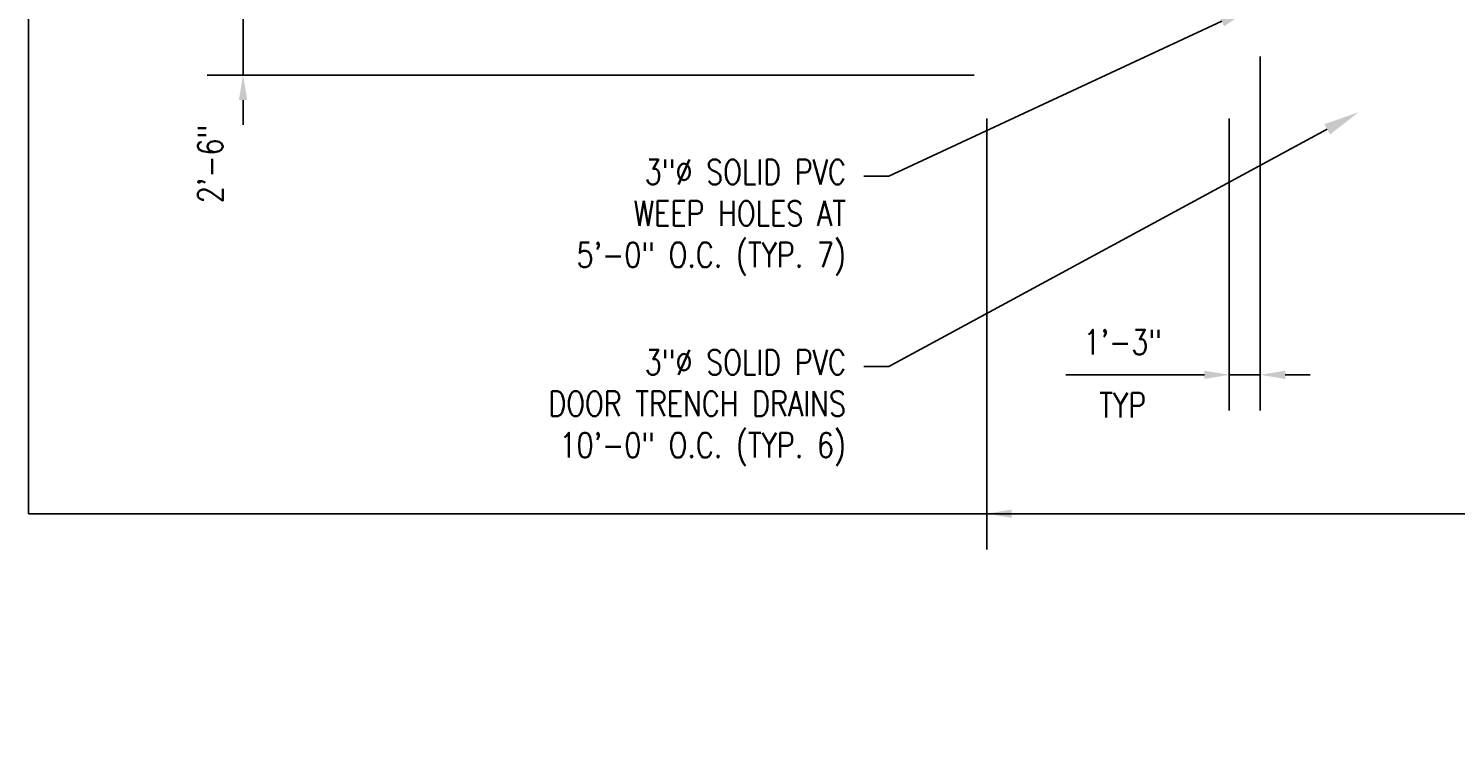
# Model space of a CAD drawing. Header units: inches. Extents: x -11780 to 11476, y -2275 to 2617.
# Tile 2 of 23: x -1128 to -440, y 642 to 992. Entities that reach past the tile are written whole.
import ezdxf
from ezdxf import colors
from ezdxf.entities.mleader import LeaderData, LeaderLine
from ezdxf.math import Vec2, Vec3

# ---------------------------------------------------------------- set-up
doc = ezdxf.new("R2010")
doc.units = ezdxf.units.IN
doc.header["$MEASUREMENT"] = 0
doc.layers.add('S-ANNO-DIMS', color=1, linetype='Continuous')
doc.layers.add('S-ANNO-TEXT', color=2, linetype='Continuous')
doc.styles.add('Annotative', font='romans.shx', dxfattribs={"width": 0.8, "height": 0.125})
doc.dimstyles.new('Annotative', dxfattribs={"dimscale": 0, "dimtxt": 0.125, "dimasz": 0.125, "dimexe": 0.179688, "dimexo": 0.0625, "dimgap": 0.09, "dimtad": 1, "dimdec": 3, "dimzin": 3, "dimdsep": 46, "dimlunit": 4, "dimtxsty": 'Annotative', "dimcen": 0.09, "dimclrt": 2, "dimazin": 2, "dimtfac": 1, "dimtdec": 3, "dimtmove": 1, "dimatfit": 3, "dimfxl": 1, "dimtfill": 1, "dimfrac": 2, "dimtolj": 1, "dimtzin": 0, "dimarcsym": 0})

# ---------------------------------------------------------------- blocks, each defined once
blk = doc.blocks.new('*D29')
at = {"layer": 'Defpoints', "color": 0, "transparency": 16777216}
for p in [(654, 970), (-666, 955), (654, 758.33)]:
    blk.add_point(p, dxfattribs=at)
at = {"layer": 'S-ANNO-DIMS', "color": 0, "lineweight": -2, "transparency": 16777216}
for p, q in [((654, 964), (654, 741.08)), ((-666, 949), (-666, 741.08)), ((-654, 758.33), (642, 758.33))]:
    blk.add_line(p, q, dxfattribs=at)
at = {"layer": 'S-ANNO-DIMS', "color": 0, "transparency": 16777216}
for points in [[(-654, 760.33), (-654, 756.33), (-666, 758.33)], [(642, 760.33), (642, 756.33), (654, 758.33)]]:
    blk.add_solid(points, dxfattribs=at)
at = {"layer": 'S-ANNO-DIMS', "color": 2, "transparency": 16777216, "insert": (-6, 774.11), "char_height": 12, "attachment_point": 5, "style": 'Annotative', "bg_fill": 3, "box_fill_scale": 1.25, "bg_fill_color": 256, "bg_fill_true_color": 13158600, "bg_fill_transparency": 0}
blk.add_mtext('\\A1;110\'-0"', dxfattribs=at)
blk = doc.blocks.new('*D50')
at = {"layer": 'Defpoints', "color": 0, "transparency": 16777216}
for p in [(-1024.86, 1000), (-666, 1000), (-666, 970)]:
    blk.add_point(p, dxfattribs=at)
at = {"layer": 'S-ANNO-DIMS', "color": 0, "lineweight": -2, "transparency": 16777216}
for p, q in [((-1024.86, 1012), (-1024.86, 1024)), ((-672, 1000), (-1042.11, 1000)), ((-1024.86, 970), (-1024.86, 1000)), ((-672, 970), (-1042.11, 970)), ((-1024.86, 958), (-1024.86, 946))]:
    blk.add_line(p, q, dxfattribs=at)
at = {"layer": 'S-ANNO-DIMS', "color": 0, "transparency": 16777216}
for points in [[(-1026.86, 1012), (-1022.86, 1012), (-1024.86, 1000)], [(-1026.86, 958), (-1022.86, 958), (-1024.86, 970)]]:
    blk.add_solid(points, dxfattribs=at)
at = {"layer": 'S-ANNO-DIMS', "color": 2, "transparency": 16777216, "insert": (-1040.64, 927.1), "char_height": 12, "attachment_point": 5, "rotation": 90, "style": 'Annotative', "bg_fill": 3, "box_fill_scale": 1.25, "bg_fill_color": 256, "bg_fill_true_color": 13158600, "bg_fill_transparency": 0}
blk.add_mtext('\\A1;2\'-6"', dxfattribs=at)
blk = doc.blocks.new('*D59')
at = {"layer": 'Defpoints', "color": 0, "transparency": 16777216}
for p in [(-534, 985), (-549, 955), (-549, 825.36)]:
    blk.add_point(p, dxfattribs=at)
at = {"layer": 'S-ANNO-DIMS', "color": 0, "lineweight": -2, "transparency": 16777216}
for p, q in [((-534, 979), (-534, 808.11)), ((-549, 949), (-549, 808.11)), ((-561, 825.36), (-627.77, 825.36)), ((-534, 825.36), (-549, 825.36)), ((-522, 825.36), (-510, 825.36))]:
    blk.add_line(p, q, dxfattribs=at)
at = {"layer": 'S-ANNO-DIMS', "color": 0, "transparency": 16777216}
for points in [[(-561, 827.36), (-561, 823.36), (-549, 825.36)], [(-522, 827.36), (-522, 823.36), (-534, 825.36)]]:
    blk.add_solid(points, dxfattribs=at)
at = {"layer": 'S-ANNO-DIMS', "color": 2, "transparency": 16777216, "char_height": 12, "attachment_point": 5, "style": 'Annotative', "bg_fill": 3, "box_fill_scale": 1.25, "bg_fill_color": 256, "bg_fill_true_color": 13158600, "bg_fill_transparency": 0}
for s, insert in [('\\A1;1\'-3"', (-600.38, 841.14)), ('\\A1;TYP', (-600.38, 810.72))]:
    blk.add_mtext(s, dxfattribs=dict(at, insert=insert))

msp = doc.modelspace()

# ---------------------------------------------------------------- dimensions: what is measured, and where the dimension line sits
at = {"layer": 'S-ANNO-DIMS'}
dim = msp.add_linear_dim(base=(654, 758.3271), p1=(-666, 955), p2=(654, 970), dimstyle='Annotative', override={"dimpost": '\\X'}, dxfattribs=at)
dim.commit()
dim.dimension.update_dxf_attribs({"geometry": '*D29', "text_midpoint": (-6, 774.1099)})

# ---------------------------------------------------------------- next in the draw order: leaders
at = {"layer": 'S-ANNO-TEXT'}
ml = msp.add_multileader_mtext('Standard', dxfattribs=at)
ml.set_content('3"%%C SOLID PVC \\PWEEP HOLES AT\\P5\'-0" O.C. (TYP. 7)', color=2, style='Annotative')
ml.set_leader_properties(color=1)
ml.build(insert=Vec2(0, 0))
ml.multileader.update_dxf_attribs({"dogleg_length": 0.125, "arrow_head_size": 17.28, "scale": 96})
ctx = ml.context
ctx.base_point, ctx.scale, ctx.char_height, ctx.arrow_head_size, ctx.landing_gap_size, ctx.plane_origin = Vec3(-889.77, 921.2843), 96, 12, 17.28, 8.64, Vec3(-607.0437, 838.3199)
ctx.text_align_type = 2
notes = []
notes.append((ctx, [(0, (1, 1, 0), (-713.29, 921.2843), (-1, 0), 12, [(0, [(-536.9839, 1003.4294)], 0, [])])]))
ctx.mtext.insert, ctx.mtext.alignment, ctx.mtext.flow_direction = Vec3(-733.93, 929.2843), 3, 5
ml = msp.add_multileader_mtext('Standard', dxfattribs=at)
ml.set_content('3"%%C SOLID PVC \\PDOOR TRENCH DRAINS\\P10\'-0" O.C. (TYP. 6)', color=2, style='Annotative')
ml.set_leader_properties(color=1)
ml.build(insert=Vec2(0, 0))
ml.multileader.update_dxf_attribs({"dogleg_length": 0.125, "arrow_head_size": 17.28, "scale": 96})
ctx = ml.context
ctx.base_point, ctx.scale, ctx.char_height, ctx.arrow_head_size, ctx.landing_gap_size, ctx.plane_origin = Vec3(-903.4843, 829.424), 96, 12, 17.28, 8.64, Vec3(-607.0437, 763.2431)
ctx.text_align_type = 2
notes.append((ctx, [(0, (1, 1, 0), (-713.29, 829.424), (-1, 0), 12, [(0, [(-486.5374, 952.0928)], 0, [])])]))
ctx.mtext.insert, ctx.mtext.alignment, ctx.mtext.flow_direction = Vec3(-733.93, 837.424), 3, 5
for ctx, leaders in notes:
    for number, flags, end, landing, length, lines in leaders:
        leader = LeaderData()
        leader.index, (leader.has_last_leader_line, leader.has_dogleg_vector, leader.attachment_direction) = number, flags
        leader.last_leader_point, leader.dogleg_vector, leader.dogleg_length = Vec3(end), Vec3(landing), length
        for number, points, colour, breaks in lines:
            line = LeaderLine()
            line.index, line.vertices, line.color, line.breaks = number, Vec3.list(points), colors.encode_raw_color(colour), breaks
            leader.lines.append(line)
        ctx.leaders.append(leader)

# ---------------------------------------------------------------- next in the draw order: dimensions: what is measured, and where the dimension line sits
at = {"layer": 'S-ANNO-DIMS'}
dim = msp.add_linear_dim(base=(-1024.8589, 1000), p1=(-666, 970), p2=(-666, 1000), angle=90, dimstyle='Annotative', override={"dimpost": '\\X'}, dxfattribs=at)
dim.commit()
dim.dimension.update_dxf_attribs({"geometry": '*D50', "text_midpoint": (-1024.8589, 927.0971), "dimtype": 160})
dim = msp.add_linear_dim(base=(-549, 825.3602), p1=(-534, 985), p2=(-549, 955), text='<>\\XTYP', dimstyle='Annotative', override={"dimpost": '\\X'}, dxfattribs=at)
dim.commit()
dim.dimension.update_dxf_attribs({"geometry": '*D59', "text_midpoint": (-600.3829, 825.3602)})

# ---------------------------------------------------------------- next in the draw order: linework, layer by layer
at = {"layer": 'Defpoints'}
msp.add_lwpolyline([(-1128.3698, 758.3271), (864.257, 758.3271), (864.257, 1570.8667), (-1128.3698, 1570.8667)], close=True, dxfattribs=at)

doc.saveas('drawing.dxf')
